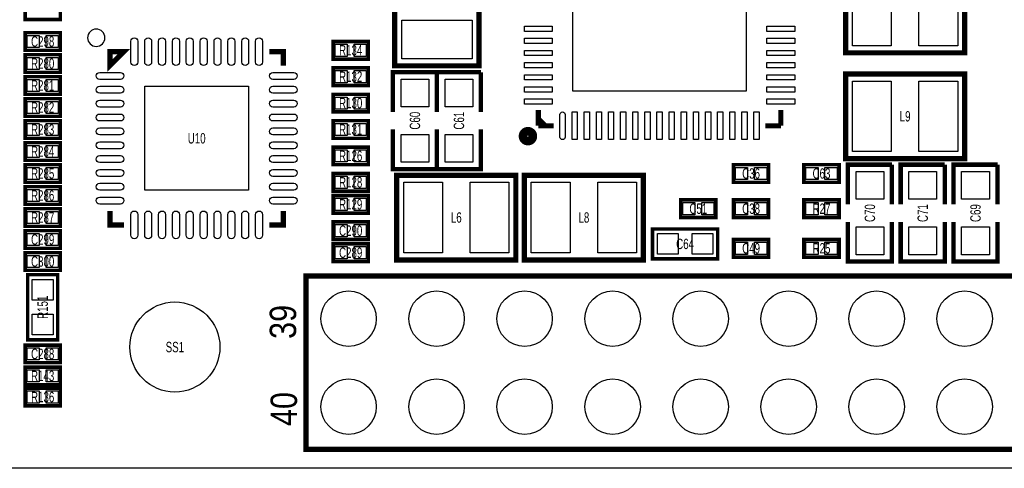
# Model space of a CAD drawing. Extents: x -11 to 92, y 0 to 58.
# Tile 2 of 7: x 19 to 47, y 0 to 13. Entities that reach past the tile are written whole.
import ezdxf
from ezdxf.enums import TextEntityAlignment as Align

# ---------------------------------------------------------------- set-up
doc = ezdxf.new("R2010")
doc.units = 0
for name, color, linetype in [('BG_OUTLINE', 12, 'CONTINUOUS'), ('PG_SILKSCREEN_TOP', 253, 'CONTINUOUS'), ('PIN_TOP', 92, 'CONTINUOUS'), ('RD_SILKSCREEN_TOP', 85, 'CONTINUOUS')]:
    doc.layers.add(name, color=color, linetype=linetype)

msp = doc.modelspace()

# ---------------------------------------------------------------- linework, layer by layer
at = {"layer": 'BG_OUTLINE'}
msp.add_lwpolyline([(83.49996, 55.999888, -0.414214), (85.000084, 54.500018), (85.000084, 1.500124, -0.414249), (83.49996, 0), (1.500124, 0, -0.41426), (0, 1.500124), (0, 54.500018, -0.414229), (1.500124, 55.999888), (15.999968, 55.999888, -0.414239), (16.999966, 54.99989), (16.999966, 52.500022, 0.414244), (18.50009, 50.999898, 0.414203), (19.99996, 52.500022), (19.99996, 54.99989, -0.414224), (20.999958, 55.999888)], format="xyb", close=True, dxfattribs=at)
at = {"layer": 'PG_SILKSCREEN_TOP'}
for points, const_width in [([(29.84119, 15.053818), (29.84119, 11.616182), (32.281368, 11.616182), (32.281368, 15.054072), (29.84119, 15.054072), (29.84119, 15.053818)], 0.1524), ([(46.295818, 14.43101), (42.858182, 14.43101), (42.858182, 11.990832), (46.296072, 11.990832), (46.296072, 14.43101), (46.295818, 14.43101)], 0.1524), ([(20.193, 13.462), (19.177, 13.462), (19.177, 12.954), (20.193, 12.954), (20.193, 13.462)], 0.1016), ([(20.193, 12.573), (19.177, 12.573), (19.177, 12.065), (20.193, 12.065), (20.193, 12.573)], 0.1016), ([(29.083, 12.319), (28.067, 12.319), (28.067, 11.811), (29.083, 11.811), (29.083, 12.319)], 0.1016), ([(20.193, 11.938), (19.177, 11.938), (19.177, 11.43), (20.193, 11.43), (20.193, 11.938)], 0.1016), ([(21.629903, 11.625097), (21.629903, 12.025097), (22.029903, 12.025097), (21.629903, 11.625097)], 0.150089), ([(26.230097, 12.025097), (26.630097, 12.025097), (26.630097, 11.625097)], 0.150089), ([(29.083, 11.557), (28.067, 11.557), (28.067, 11.049), (29.083, 11.049), (29.083, 11.557)], 0.1016), ([(29.7942, 10.287), (29.7942, 11.43), (31.0642, 11.43)], 0.127), ([(31.0642, 10.287), (31.0642, 11.43), (32.3342, 11.43)], 0.127), ([(31.0642, 11.43), (31.0642, 10.287)], 0.127), ([(32.3342, 11.43), (32.3342, 10.287)], 0.127), ([(42.858182, 8.93699), (46.295818, 8.93699), (46.295818, 11.377168), (42.857928, 11.377168), (42.857928, 8.93699), (42.858182, 8.93699)], 0.1524), ([(20.193, 11.303), (19.177, 11.303), (19.177, 10.795), (20.193, 10.795), (20.193, 11.303)], 0.1016), ([(29.083, 10.795), (28.067, 10.795), (28.067, 10.287), (29.083, 10.287), (29.083, 10.795)], 0.1016), ([(20.193, 10.668), (19.177, 10.668), (19.177, 10.16), (20.193, 10.16), (20.193, 10.668)], 0.1016), ([(33.99028, 9.88568), (33.99028, 10.345674)], 0.150114), ([(40.99052, 9.88568), (40.99052, 10.345674)], 0.150114), ([(20.193, 10.033), (19.177, 10.033), (19.177, 9.525), (20.193, 9.525), (20.193, 10.033)], 0.1016), ([(29.083, 10.033), (28.067, 10.033), (28.067, 9.525), (29.083, 9.525), (29.083, 10.033)], 0.1016), ([(34.190432, 9.88568), (33.99028, 10.085832)], 0.150114), ([(33.99028, 9.88568), (34.430462, 9.88568)], 0.150114), ([(40.99052, 9.88568), (40.540432, 9.88568)], 0.150114), ([(31.0642, 9.779), (31.0642, 8.636), (29.7942, 8.636), (29.7942, 9.779)], 0.127), ([(32.3342, 9.779), (32.3342, 8.636), (31.0642, 8.636), (31.0642, 9.779)], 0.127), ([(20.193, 9.398), (19.177, 9.398), (19.177, 8.89), (20.193, 8.89), (20.193, 9.398)], 0.1016), ([(29.083, 9.271), (28.067, 9.271), (28.067, 8.763), (29.083, 8.763), (29.083, 9.271)], 0.1016), ([(20.193, 8.763), (19.177, 8.763), (19.177, 8.255), (20.193, 8.255), (20.193, 8.763)], 0.1016), ([(39.624, 8.255), (40.64, 8.255), (40.64, 8.763), (39.624, 8.763), (39.624, 8.255)], 0.1016), ([(41.656, 8.255), (42.672, 8.255), (42.672, 8.763), (41.656, 8.763), (41.656, 8.255)], 0.1016), ([(42.926, 7.62), (42.926, 8.763), (44.196, 8.763)], 0.127), ([(44.196, 8.763), (44.196, 7.62)], 0.127), ([(44.45, 7.62), (44.45, 8.763), (45.72, 8.763)], 0.127), ([(45.72, 8.763), (45.72, 7.62)], 0.127), ([(45.974, 7.62), (45.974, 8.763), (47.244, 8.763)], 0.127), ([(47.244, 8.763), (47.244, 7.62)], 0.127), ([(29.083, 8.509), (28.067, 8.509), (28.067, 8.001), (29.083, 8.001), (29.083, 8.509)], 0.1016), ([(29.904182, 6.01599), (33.341818, 6.01599), (33.341818, 8.456168), (29.903928, 8.456168), (29.903928, 6.01599), (29.904182, 6.01599)], 0.1524), ([(33.587182, 6.01599), (37.024818, 6.01599), (37.024818, 8.456168), (33.586928, 8.456168), (33.586928, 6.01599), (33.587182, 6.01599)], 0.1524), ([(20.193, 8.128), (19.177, 8.128), (19.177, 7.62), (20.193, 7.62), (20.193, 8.128)], 0.1016), ([(29.083, 7.874), (28.067, 7.874), (28.067, 7.366), (29.083, 7.366), (29.083, 7.874)], 0.1016), ([(38.1, 7.239), (39.116, 7.239), (39.116, 7.747), (38.1, 7.747), (38.1, 7.239)], 0.1016), ([(39.624, 7.239), (40.64, 7.239), (40.64, 7.747), (39.624, 7.747), (39.624, 7.239)], 0.1016), ([(42.672, 7.747), (41.656, 7.747), (41.656, 7.239), (42.672, 7.239), (42.672, 7.747)], 0.1016), ([(20.193, 7.493), (19.177, 7.493), (19.177, 6.985), (20.193, 6.985), (20.193, 7.493)], 0.1016), ([(21.629903, 7.424903), (21.629903, 7.024903), (22.029903, 7.024903)], 0.150089), ([(26.230097, 7.024903), (26.630097, 7.024903), (26.630097, 7.424903)], 0.150089), ([(28.067, 6.604), (29.083, 6.604), (29.083, 7.112), (28.067, 7.112), (28.067, 6.604)], 0.1016), ([(44.196, 7.112), (44.196, 5.969), (42.926, 5.969), (42.926, 7.112)], 0.127), ([(45.72, 7.112), (45.72, 5.969), (44.45, 5.969), (44.45, 7.112)], 0.127), ([(47.244, 7.112), (47.244, 5.969), (45.974, 5.969), (45.974, 7.112)], 0.127), ([(20.193, 6.858), (19.177, 6.858), (19.177, 6.35), (20.193, 6.35), (20.193, 6.858)], 0.1016), ([(37.2872, 6.9088), (39.1668, 6.9088), (39.1668, 6.0452), (37.2872, 6.0452), (37.2872, 6.9088)], 0.1016), ([(39.624, 6.096), (40.64, 6.096), (40.64, 6.604), (39.624, 6.604), (39.624, 6.096)], 0.1016), ([(41.656, 6.096), (42.672, 6.096), (42.672, 6.604), (41.656, 6.604), (41.656, 6.096)], 0.1016), ([(20.193, 6.223), (19.177, 6.223), (19.177, 5.715), (20.193, 5.715), (20.193, 6.223)], 0.1016), ([(28.067, 5.969), (29.083, 5.969), (29.083, 6.477), (28.067, 6.477), (28.067, 5.969)], 0.1016), ([(20.1168, 5.588), (20.1168, 3.7084), (19.2532, 3.7084), (19.2532, 5.588), (20.1168, 5.588)], 0.1016), ([(78.005051, 0.548005), (27.285061, 0.548005), (27.285061, 5.547995), (78.005051, 5.547995), (78.005051, 0.548005)], 0.150012), ([(20.193, 3.556), (19.177, 3.556), (19.177, 3.048), (20.193, 3.048), (20.193, 3.556)], 0.1016), ([(19.177, 2.413), (20.193, 2.413), (20.193, 2.921), (19.177, 2.921), (19.177, 2.413)], 0.1016), ([(19.177, 1.8034), (20.193, 1.8034), (20.193, 2.3114), (19.177, 2.3114), (19.177, 1.8034)], 0.1016)]:
    msp.add_lwpolyline(points, dxfattribs=dict(at, const_width=const_width))
msp.add_lwpolyline([(21.479993, 12.424994, 1), (20.980007, 12.425006, 1)], format="xyb", close=True, dxfattribs=at)
at = {"layer": 'PG_SILKSCREEN_TOP', "const_width": 0.249936}
msp.add_lwpolyline([(33.831784, 9.585808, 1.000036), (33.549006, 9.585782, 0.999964), (33.831784, 9.585808)], format="xyb", dxfattribs=at)
at = {"layer": 'PIN_TOP'}
for points in [[(39.990395, 10.885805), (34.990405, 10.885805), (34.990405, 15.885795), (39.990395, 15.885795)], [(44.17695, 14.224), (44.17695, 12.192), (43.05935, 12.192), (43.05935, 14.224)], [(46.09465, 14.224), (46.09465, 12.192), (44.97705, 12.192), (44.97705, 14.224)], [(30.0482, 12.93495), (32.0802, 12.93495), (32.0802, 11.81735), (30.0482, 11.81735)], [(34.39033, 12.610846), (33.59023, 12.610846), (33.59023, 12.760706), (34.39033, 12.760706)], [(41.39057, 12.610846), (40.59047, 12.610846), (40.59047, 12.760706), (41.39057, 12.760706)], [(19.584924, 12.494006), (19.584924, 12.143994), (19.234912, 12.143994), (19.234912, 12.494006)], [(20.135088, 12.494006), (20.135088, 12.143994), (19.785076, 12.143994), (19.785076, 12.494006)], [(28.474924, 12.240006), (28.474924, 11.889994), (28.124912, 11.889994), (28.124912, 12.240006)], [(29.025088, 12.240006), (29.025088, 11.889994), (28.675076, 11.889994), (28.675076, 12.240006)], [(34.39033, 12.260834), (33.59023, 12.260834), (33.59023, 12.410694), (34.39033, 12.410694)], [(41.39057, 12.260834), (40.59047, 12.260834), (40.59047, 12.410694), (41.39057, 12.410694)], [(34.39033, 11.910822), (33.59023, 11.910822), (33.59023, 12.060682), (34.39033, 12.060682)], [(41.39057, 11.910822), (40.59047, 11.910822), (40.59047, 12.060682), (41.39057, 12.060682)], [(19.584924, 11.859006), (19.584924, 11.508994), (19.234912, 11.508994), (19.234912, 11.859006)], [(20.135088, 11.859006), (20.135088, 11.508994), (19.785076, 11.508994), (19.785076, 11.859006)], [(34.39033, 11.56081), (33.59023, 11.56081), (33.59023, 11.71067), (34.39033, 11.71067)], [(41.39057, 11.56081), (40.59047, 11.56081), (40.59047, 11.71067), (41.39057, 11.71067)], [(28.474924, 11.478006), (28.474924, 11.127994), (28.124912, 11.127994), (28.124912, 11.478006)], [(29.025088, 11.478006), (29.025088, 11.127994), (28.675076, 11.127994), (28.675076, 11.478006)], [(19.584924, 11.224006), (19.584924, 10.873994), (19.234912, 10.873994), (19.234912, 11.224006)], [(20.135088, 11.224006), (20.135088, 10.873994), (19.785076, 10.873994), (19.785076, 11.224006)], [(30.02915, 11.23315), (30.82925, 11.23315), (30.82925, 10.43305), (30.02915, 10.43305)], [(31.29915, 11.23315), (32.09925, 11.23315), (32.09925, 10.43305), (31.29915, 10.43305)], [(34.39033, 11.210798), (33.59023, 11.210798), (33.59023, 11.360658), (34.39033, 11.360658)], [(41.39057, 11.210798), (40.59047, 11.210798), (40.59047, 11.360658), (41.39057, 11.360658)], [(43.05935, 9.144), (43.05935, 11.176), (44.17695, 11.176), (44.17695, 9.144)], [(44.97705, 9.144), (44.97705, 11.176), (46.09465, 11.176), (46.09465, 9.144)], [(22.630003, 8.025003), (22.630003, 11.024997), (25.629997, 11.024997), (25.629997, 8.025003)], [(34.39033, 10.860786), (33.59023, 10.860786), (33.59023, 11.010646), (34.39033, 11.010646)], [(41.39057, 10.860786), (40.59047, 10.860786), (40.59047, 11.010646), (41.39057, 11.010646)], [(19.584924, 10.589006), (19.584924, 10.238994), (19.234912, 10.238994), (19.234912, 10.589006)], [(20.135088, 10.589006), (20.135088, 10.238994), (19.785076, 10.238994), (19.785076, 10.589006)], [(28.474924, 10.716006), (28.474924, 10.365994), (28.124912, 10.365994), (28.124912, 10.716006)], [(29.025088, 10.716006), (29.025088, 10.365994), (28.675076, 10.365994), (28.675076, 10.716006)], [(34.39033, 10.510774), (33.59023, 10.510774), (33.59023, 10.660634), (34.39033, 10.660634)], [(41.39057, 10.510774), (40.59047, 10.510774), (40.59047, 10.660634), (41.39057, 10.660634)], [(35.115246, 9.48563), (34.965386, 9.48563), (34.965386, 10.28573), (35.115246, 10.28573)], [(35.465258, 9.48563), (35.315398, 9.48563), (35.315398, 10.28573), (35.465258, 10.28573)], [(35.81527, 9.48563), (35.66541, 9.48563), (35.66541, 10.28573), (35.81527, 10.28573)], [(36.165282, 9.48563), (36.015422, 9.48563), (36.015422, 10.28573), (36.165282, 10.28573)], [(36.515294, 9.48563), (36.365434, 9.48563), (36.365434, 10.28573), (36.515294, 10.28573)], [(36.865306, 9.48563), (36.715446, 9.48563), (36.715446, 10.28573), (36.865306, 10.28573)], [(37.215318, 9.48563), (37.065458, 9.48563), (37.065458, 10.28573), (37.215318, 10.28573)], [(37.56533, 9.48563), (37.41547, 9.48563), (37.41547, 10.28573), (37.56533, 10.28573)], [(37.915342, 9.48563), (37.765482, 9.48563), (37.765482, 10.28573), (37.915342, 10.28573)], [(38.265354, 9.48563), (38.115494, 9.48563), (38.115494, 10.28573), (38.265354, 10.28573)], [(38.615366, 9.48563), (38.465506, 9.48563), (38.465506, 10.28573), (38.615366, 10.28573)], [(38.965378, 9.48563), (38.815518, 9.48563), (38.815518, 10.28573), (38.965378, 10.28573)], [(39.31539, 9.48563), (39.16553, 9.48563), (39.16553, 10.28573), (39.31539, 10.28573)], [(39.665402, 9.48563), (39.515542, 9.48563), (39.515542, 10.28573), (39.665402, 10.28573)], [(40.015414, 9.48563), (39.865554, 9.48563), (39.865554, 10.28573), (40.015414, 10.28573)], [(40.365426, 9.48563), (40.215566, 9.48563), (40.215566, 10.28573), (40.365426, 10.28573)], [(19.584924, 9.954006), (19.584924, 9.603994), (19.234912, 9.603994), (19.234912, 9.954006)], [(20.135088, 9.954006), (20.135088, 9.603994), (19.785076, 9.603994), (19.785076, 9.954006)], [(28.474924, 9.954006), (28.474924, 9.603994), (28.124912, 9.603994), (28.124912, 9.954006)], [(29.025088, 9.954006), (29.025088, 9.603994), (28.675076, 9.603994), (28.675076, 9.954006)], [(30.02915, 9.63295), (30.82925, 9.63295), (30.82925, 8.83285), (30.02915, 8.83285)], [(31.29915, 9.63295), (32.09925, 9.63295), (32.09925, 8.83285), (31.29915, 8.83285)], [(19.584924, 9.319006), (19.584924, 8.968994), (19.234912, 8.968994), (19.234912, 9.319006)], [(20.135088, 9.319006), (20.135088, 8.968994), (19.785076, 8.968994), (19.785076, 9.319006)], [(28.474924, 9.192006), (28.474924, 8.841994), (28.124912, 8.841994), (28.124912, 9.192006)], [(29.025088, 9.192006), (29.025088, 8.841994), (28.675076, 8.841994), (28.675076, 9.192006)], [(19.584924, 8.684006), (19.584924, 8.333994), (19.234912, 8.333994), (19.234912, 8.684006)], [(20.135088, 8.684006), (20.135088, 8.333994), (19.785076, 8.333994), (19.785076, 8.684006)], [(39.681912, 8.333994), (39.681912, 8.684006), (40.031924, 8.684006), (40.031924, 8.333994)], [(40.232076, 8.333994), (40.232076, 8.684006), (40.582088, 8.684006), (40.582088, 8.333994)], [(41.713912, 8.333994), (41.713912, 8.684006), (42.063924, 8.684006), (42.063924, 8.333994)], [(42.264076, 8.333994), (42.264076, 8.684006), (42.614088, 8.684006), (42.614088, 8.333994)], [(43.16095, 8.56615), (43.96105, 8.56615), (43.96105, 7.76605), (43.16095, 7.76605)], [(44.68495, 8.56615), (45.48505, 8.56615), (45.48505, 7.76605), (44.68495, 7.76605)], [(46.20895, 8.56615), (47.00905, 8.56615), (47.00905, 7.76605), (46.20895, 7.76605)], [(28.474924, 8.430006), (28.474924, 8.079994), (28.124912, 8.079994), (28.124912, 8.430006)], [(29.025088, 8.430006), (29.025088, 8.079994), (28.675076, 8.079994), (28.675076, 8.430006)], [(30.10535, 6.223), (30.10535, 8.255), (31.22295, 8.255), (31.22295, 6.223)], [(32.02305, 6.223), (32.02305, 8.255), (33.14065, 8.255), (33.14065, 6.223)], [(33.78835, 6.223), (33.78835, 8.255), (34.90595, 8.255), (34.90595, 6.223)], [(35.70605, 6.223), (35.70605, 8.255), (36.82365, 8.255), (36.82365, 6.223)], [(19.584924, 8.049006), (19.584924, 7.698994), (19.234912, 7.698994), (19.234912, 8.049006)], [(20.135088, 8.049006), (20.135088, 7.698994), (19.785076, 7.698994), (19.785076, 8.049006)], [(28.474924, 7.795006), (28.474924, 7.444994), (28.124912, 7.444994), (28.124912, 7.795006)], [(29.025088, 7.795006), (29.025088, 7.444994), (28.675076, 7.444994), (28.675076, 7.795006)], [(19.584924, 7.414006), (19.584924, 7.063994), (19.234912, 7.063994), (19.234912, 7.414006)], [(20.135088, 7.414006), (20.135088, 7.063994), (19.785076, 7.063994), (19.785076, 7.414006)], [(38.157912, 7.317994), (38.157912, 7.668006), (38.507924, 7.668006), (38.507924, 7.317994)], [(38.708076, 7.317994), (38.708076, 7.668006), (39.058088, 7.668006), (39.058088, 7.317994)], [(39.681912, 7.317994), (39.681912, 7.668006), (40.031924, 7.668006), (40.031924, 7.317994)], [(40.232076, 7.317994), (40.232076, 7.668006), (40.582088, 7.668006), (40.582088, 7.317994)], [(42.063924, 7.668006), (42.063924, 7.317994), (41.713912, 7.317994), (41.713912, 7.668006)], [(42.614088, 7.668006), (42.614088, 7.317994), (42.264076, 7.317994), (42.264076, 7.668006)], [(28.124912, 6.682994), (28.124912, 7.033006), (28.474924, 7.033006), (28.474924, 6.682994)], [(28.675076, 6.682994), (28.675076, 7.033006), (29.025088, 7.033006), (29.025088, 6.682994)], [(43.16095, 6.96595), (43.96105, 6.96595), (43.96105, 6.16585), (43.16095, 6.16585)], [(44.68495, 6.96595), (45.48505, 6.96595), (45.48505, 6.16585), (44.68495, 6.16585)], [(46.20895, 6.96595), (47.00905, 6.96595), (47.00905, 6.16585), (46.20895, 6.16585)], [(19.584924, 6.779006), (19.584924, 6.428994), (19.234912, 6.428994), (19.234912, 6.779006)], [(20.135088, 6.779006), (20.135088, 6.428994), (19.785076, 6.428994), (19.785076, 6.779006)], [(37.427433, 6.177305), (37.427433, 6.776695), (38.026823, 6.776695), (38.026823, 6.177305)], [(38.427177, 6.177305), (38.427177, 6.776695), (39.026567, 6.776695), (39.026567, 6.177305)], [(28.124912, 6.047994), (28.124912, 6.398006), (28.474924, 6.398006), (28.474924, 6.047994)], [(28.675076, 6.047994), (28.675076, 6.398006), (29.025088, 6.398006), (29.025088, 6.047994)], [(39.681912, 6.174994), (39.681912, 6.525006), (40.031924, 6.525006), (40.031924, 6.174994)], [(40.232076, 6.174994), (40.232076, 6.525006), (40.582088, 6.525006), (40.582088, 6.174994)], [(41.713912, 6.174994), (41.713912, 6.525006), (42.063924, 6.525006), (42.063924, 6.174994)], [(42.264076, 6.174994), (42.264076, 6.525006), (42.614088, 6.525006), (42.614088, 6.174994)], [(19.584924, 6.144006), (19.584924, 5.793994), (19.234912, 5.793994), (19.234912, 6.144006)], [(20.135088, 6.144006), (20.135088, 5.793994), (19.785076, 5.793994), (19.785076, 6.144006)], [(19.385305, 5.447767), (19.984695, 5.447767), (19.984695, 4.848377), (19.385305, 4.848377)], [(19.385305, 4.448023), (19.984695, 4.448023), (19.984695, 3.848633), (19.385305, 3.848633)], [(19.584924, 3.477006), (19.584924, 3.126994), (19.234912, 3.126994), (19.234912, 3.477006)], [(20.135088, 3.477006), (20.135088, 3.126994), (19.785076, 3.126994), (19.785076, 3.477006)], [(19.234912, 2.491994), (19.234912, 2.842006), (19.584924, 2.842006), (19.584924, 2.491994)], [(19.785076, 2.491994), (19.785076, 2.842006), (20.135088, 2.842006), (20.135088, 2.491994)], [(19.234912, 1.882394), (19.234912, 2.232406), (19.584924, 2.232406), (19.584924, 1.882394)], [(19.785076, 1.882394), (19.785076, 2.232406), (20.135088, 2.232406), (20.135088, 1.882394)]]:
    msp.add_lwpolyline(points, close=True, dxfattribs=at)
for points in [[(22.430105, 12.325096), (22.430105, 11.725097, -1), (22.230105, 11.725097), (22.230105, 12.325096, -1)], [(22.830104, 12.325096), (22.830104, 11.725097, -1), (22.630105, 11.725097), (22.630105, 12.325096, -1)], [(23.230103, 12.325096), (23.230103, 11.725097, -1), (23.030104, 11.725097), (23.030104, 12.325096, -1)], [(23.630103, 12.325096), (23.630103, 11.725097, -1), (23.430103, 11.725097), (23.430103, 12.325096, -1)], [(24.030102, 12.325096), (24.030102, 11.725097, -1), (23.830102, 11.725097), (23.830102, 12.325096, -1)], [(24.430101, 12.325096), (24.430101, 11.725097, -1), (24.230101, 11.725097), (24.230101, 12.325096, -1)], [(24.8301, 12.325096), (24.8301, 11.725097, -1), (24.630101, 11.725097), (24.630101, 12.325096, -1)], [(25.230099, 12.325096), (25.230099, 11.725097, -1), (25.0301, 11.725097), (25.0301, 12.325096, -1)], [(25.630099, 12.325096), (25.630099, 11.725097, -1), (25.430099, 11.725097), (25.430099, 12.325096, -1)], [(26.030098, 12.325096), (26.030098, 11.725097, -1), (25.830098, 11.725097), (25.830098, 12.325096, -1)], [(21.329904, 11.425098), (21.929903, 11.425098, -1), (21.929903, 11.225098), (21.329904, 11.225098, -1)], [(26.330097, 11.425098), (26.930096, 11.425098, -1), (26.930096, 11.225098), (26.330097, 11.225098, -1)], [(21.329904, 11.025099), (21.929903, 11.025099, -1), (21.929903, 10.825099), (21.329904, 10.825099, -1)], [(26.330097, 11.025099), (26.930096, 11.025099, -1), (26.930096, 10.825099), (26.330097, 10.825099, -1)], [(21.329904, 10.625099), (21.929903, 10.625099, -1), (21.929903, 10.4251), (21.329904, 10.4251, -1)], [(26.330097, 10.625099), (26.930096, 10.625099, -1), (26.930096, 10.4251), (26.330097, 10.4251, -1)], [(34.765234, 10.2108), (34.765234, 9.56056, -1), (34.615374, 9.56056), (34.615374, 10.2108, -1)], [(21.329904, 10.2251), (21.929903, 10.2251, -1), (21.929903, 10.025101), (21.329904, 10.025101, -1)], [(26.330097, 10.2251), (26.930096, 10.2251, -1), (26.930096, 10.025101), (26.330097, 10.025101, -1)], [(21.329904, 9.825101), (21.929903, 9.825101, -1), (21.929903, 9.625101), (21.329904, 9.625101, -1)], [(26.330097, 9.825101), (26.930096, 9.825101, -1), (26.930096, 9.625101), (26.330097, 9.625101, -1)], [(21.329904, 9.425102), (21.929903, 9.425102, -1), (21.929903, 9.225102), (21.329904, 9.225102, -1)], [(26.330097, 9.425102), (26.930096, 9.425102, -1), (26.930096, 9.225102), (26.330097, 9.225102, -1)], [(21.329904, 9.025103), (21.929903, 9.025103, -1), (21.929903, 8.825103), (21.329904, 8.825103, -1)], [(26.330097, 9.025103), (26.930096, 9.025103, -1), (26.930096, 8.825103), (26.330097, 8.825103, -1)], [(21.329904, 8.625103), (21.929903, 8.625103, -1), (21.929903, 8.425104), (21.329904, 8.425104, -1)], [(26.330097, 8.625103), (26.930096, 8.625103, -1), (26.930096, 8.425104), (26.330097, 8.425104, -1)], [(21.329904, 8.225104), (21.929903, 8.225104, -1), (21.929903, 8.025105), (21.329904, 8.025105, -1)], [(26.330097, 8.225104), (26.930096, 8.225104, -1), (26.930096, 8.025105), (26.330097, 8.025105, -1)], [(21.329904, 7.825105), (21.929903, 7.825105, -1), (21.929903, 7.625105), (21.329904, 7.625105, -1)], [(26.330097, 7.825105), (26.930096, 7.825105, -1), (26.930096, 7.625105), (26.330097, 7.625105, -1)], [(22.429902, 7.324903), (22.429902, 6.724904, -1), (22.229902, 6.724904), (22.229902, 7.324903, -1)], [(22.829901, 7.324903), (22.829901, 6.724904, -1), (22.629901, 6.724904), (22.629901, 7.324903, -1)], [(23.2299, 7.324903), (23.2299, 6.724904, -1), (23.029901, 6.724904), (23.029901, 7.324903, -1)], [(23.629899, 7.324903), (23.629899, 6.724904, -1), (23.4299, 6.724904), (23.4299, 7.324903, -1)], [(24.029899, 7.324903), (24.029899, 6.724904, -1), (23.829899, 6.724904), (23.829899, 7.324903, -1)], [(24.429898, 7.324903), (24.429898, 6.724904, -1), (24.229898, 6.724904), (24.229898, 7.324903, -1)], [(24.829897, 7.324903), (24.829897, 6.724904, -1), (24.629897, 6.724904), (24.629897, 7.324903, -1)], [(25.229896, 7.324903), (25.229896, 6.724904, -1), (25.029897, 6.724904), (25.029897, 7.324903, -1)], [(25.629895, 7.324903), (25.629895, 6.724904, -1), (25.429896, 6.724904), (25.429896, 7.324903, -1)], [(26.029895, 7.324903), (26.029895, 6.724904, -1), (25.829895, 6.724904), (25.829895, 7.324903, -1)]]:
    msp.add_lwpolyline(points, format="xyb", close=True, dxfattribs=at)
for centre, radius in [((28.515056, 4.318), 0.799998), ((31.055056, 4.318), 0.799998), ((33.595056, 4.318), 0.799998), ((36.135056, 4.318), 0.799998), ((38.675056, 4.318), 0.799998), ((41.215056, 4.318), 0.799998), ((43.755056, 4.318), 0.799998), ((46.295056, 4.318), 0.799998), ((23.50008, 3.50012), 1.299997), ((28.515056, 1.778), 0.799998), ((31.055056, 1.778), 0.799998), ((33.595056, 1.778), 0.799998), ((36.135056, 1.778), 0.799998), ((38.675056, 1.778), 0.799998), ((41.215056, 1.778), 0.799998), ((43.755056, 1.778), 0.799998), ((46.295056, 1.778), 0.799998)]:
    msp.add_circle(centre, radius, dxfattribs=at)

# ---------------------------------------------------------------- texts
at = {"layer": 'PG_SILKSCREEN_TOP', "width": 0.866667}
for s, p in [('39', (27.0002, 3.7338)), ('40', (27.0256, 1.2192))]:
    msp.add_text(s, height=0.762, rotation=90, dxfattribs=at).set_placement(p)
at = {"layer": 'RD_SILKSCREEN_TOP', "width": 0.699348}
for s, p in [('C298', (19.685, 12.168988)), ('R134', (28.575, 11.914988)), ('R280', (19.685, 11.533988)), ('R132', (28.575, 11.152988)), ('R281', (19.685, 10.898988)), ('R282', (19.685, 10.263988)), ('R130', (28.575, 10.390988)), ('L9', (44.577, 10.009988)), ('R283', (19.685, 9.628988)), ('U10', (24.13, 9.374988)), ('R131', (28.575, 9.628988)), ('R284', (19.685, 8.993988)), ('R126', (28.575, 8.866988)), ('R285', (19.685, 8.358988)), ('C36', (40.132, 8.358988)), ('C63', (42.164, 8.358988)), ('R128', (28.575, 8.104988)), ('R286', (19.685, 7.723988)), ('R129', (28.575, 7.469988)), ('R287', (19.685, 7.088988)), ('L6', (31.623, 7.088988)), ('L8', (35.306, 7.088988)), ('C51', (38.608, 7.342988)), ('C38', (40.132, 7.342988)), ('R27', (42.164, 7.342988)), ('C290', (28.575, 6.707988)), ('C299', (19.685, 6.454013)), ('C64', (38.227, 6.327013)), ('C289', (28.575, 6.073013)), ('C49', (40.132, 6.200013)), ('R25', (42.164, 6.200013)), ('C300', (19.685, 5.819013)), ('C288', (19.685, 3.152013)), ('SS1', (23.50008, 3.350133)), ('R143', (19.685, 2.516988)), ('R136', (19.685, 1.907388))]:
    msp.add_text(s, height=0.299999, dxfattribs=at).set_placement(p, align=Align.CENTER)
for s, p in [('C60', (30.579187, 10.032873)), ('C61', (31.849187, 10.032873)), ('C70', (43.710987, 7.365873)), ('C71', (45.234987, 7.365873)), ('C69', (46.758987, 7.365873)), ('R151', (19.834987, 4.648073))]:
    msp.add_text(s, height=0.299999, rotation=90, dxfattribs=at).set_placement(p, align=Align.CENTER)

doc.saveas('drawing.dxf')
